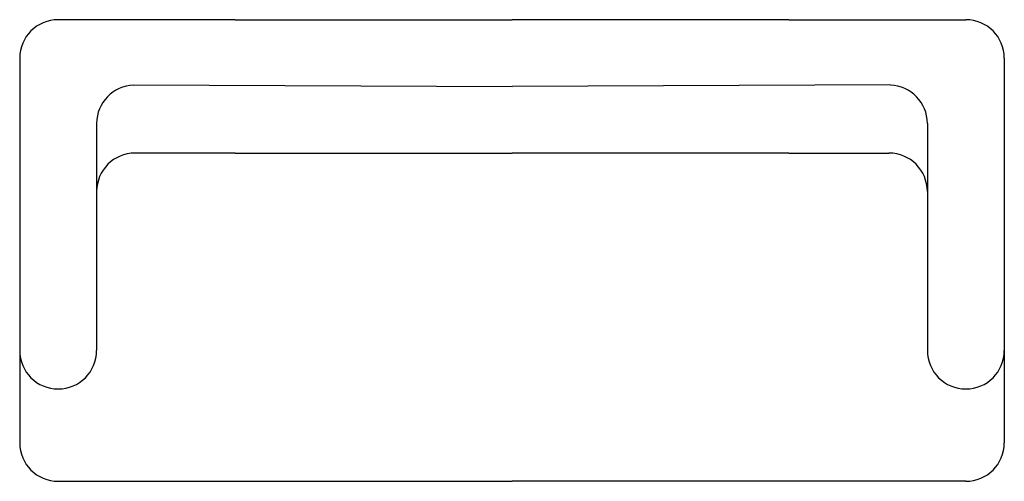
# Model space of a CAD drawing. Extents: x -0.96 to 0.96, y -0.9 to 0.
import ezdxf

# ---------------------------------------------------------------- set-up
doc = ezdxf.new("R2010")
doc.units = 0
doc.header["$MEASUREMENT"] = 0
doc.layers.get('0').update_dxf_attribs({"linetype": 'CONTINUOUS'})

msp = doc.modelspace()

# ---------------------------------------------------------------- linework, layer by layer
for p, q in [((-0.54, 0), (-0.885, 0)), ((-0.54, 0), (0, 0)), ((0.54, 0), (0, 0)), ((0.54, 0), (0.885, 0)), ((-0.96, -0.075), (-0.96, -0.645)), ((0.96, -0.075), (0.96, -0.645)), ((-0.7378, -0.1273), (0, -0.13)), ((0.7378, -0.1273), (0, -0.13)), ((-0.81, -0.2023), (-0.81, -0.645)), ((0.81, -0.2023), (0.81, -0.645)), ((-0.54, -0.26), (-0.735, -0.26)), ((-0.54, -0.26), (0, -0.26)), ((0.54, -0.26), (0, -0.26)), ((0.54, -0.26), (0.735, -0.26)), ((-0.96, -0.645), (-0.96, -0.825)), ((0.96, -0.645), (0.96, -0.825)), ((-0.885, -0.72), (-0.885, -0.72)), ((0.885, -0.72), (0.885, -0.72)), ((-0.885, -0.9), (-0.54, -0.9)), ((-0.54, -0.9), (0, -0.9)), ((0.54, -0.9), (0, -0.9)), ((0.885, -0.9), (0.54, -0.9))]:
    msp.add_line(p, q)
for centre, start, end in [((-0.885, -0.075), 90, 180), ((0.885, -0.075), 0, 90), ((-0.735, -0.2023), 92.1211, 180), ((0.735, -0.2023), 0, 87.8789), ((-0.735, -0.335), 90, 180), ((0.735, -0.335), 0, 90), ((-0.885, -0.645), 180, 270), ((-0.885, -0.645), 270, 0), ((0.885, -0.645), 180, 270), ((0.885, -0.645), 270, 0), ((-0.885, -0.825), 180, 270), ((0.885, -0.825), 270, 0)]:
    msp.add_arc(centre, 0.075, start, end)

doc.saveas('drawing.dxf')
